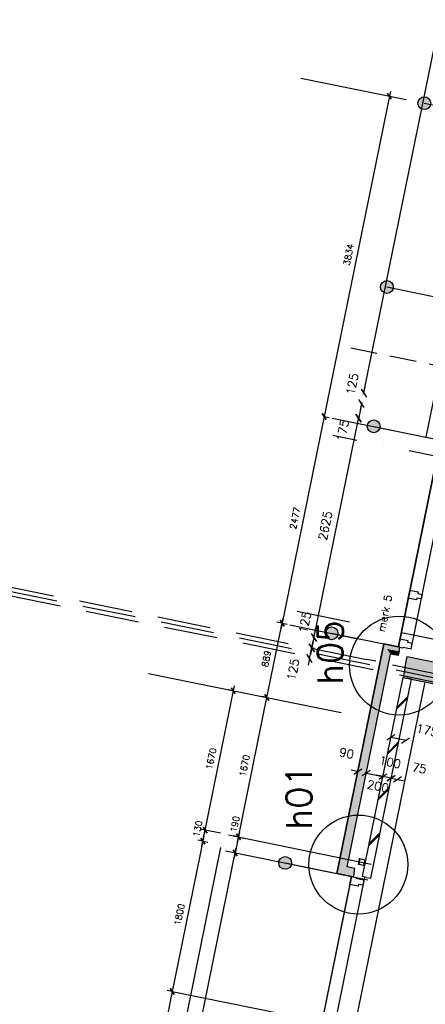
# Model space of a CAD drawing. Extents: x -84256 to 172857, y -58817 to 112048.
# Tile 22 of 90: x 8338 to 13097, y 20707 to 32258. Entities that reach past the tile are written whole.
import ezdxf

# ---------------------------------------------------------------- set-up
doc = ezdxf.new("R2010")
doc.units = 0
doc.header["$LTSCALE"] = 50
doc.header["$MEASUREMENT"] = 0
doc.header["$PDMODE"] = 3
doc.header["$PDSIZE"] = 0.001
for name, pattern in [('DASHDOT', [25, 12.5, -6.25, 0, -6.25]), ('DASHED', [0.75, 0.5, -0.25]), ('HIDDEN', [9.375, 6.25, -3.125])]:
    doc.linetypes.add(name, pattern=pattern)
doc.layers.get('0').update_dxf_attribs({"linetype": 'CONTINUOUS'})
doc.layers.get('DEFPOINTS').update_dxf_attribs({"linetype": 'CONTINUOUS'})
for name, color, linetype in [('_BRANDCOMPART', 6, 'DASHDOT'), ('_DETAILNUMMERS', 4, 'CONTINUOUS'), ('_DETAILNUMMERSTEKST', 4, 'CONTINUOUS'), ('A--01A1_ACEER', 1, 'CONTINUOUS'), ('A--A21--_F12--', 7, 'CONTINUOUS'), ('A--A21--_F123-', 9, 'CONTINUOUS'), ('A--A22--_F123-', 9, 'CONTINUOUS'), ('A--A28--_F-2--', 7, 'CONTINUOUS'), ('A--L21--', 3, 'CONTINUOUS'), ('A--L21--_F-2--', 7, 'CONTINUOUS'), ('A--L21--_F12--', 7, 'CONTINUOUS'), ('A--L21A3_BUITENWAND', 3, 'CONTINUOUS'), ('A--L22--_F-2--', 7, 'CONTINUOUS'), ('A--L28--', 7, 'CONTINUOUS'), ('A--L28--_F-2--', 7, 'CONTINUOUS'), ('A--L31--', 2, 'CONTINUOUS'), ('A--L31--_F123-', 7, 'CONTINUOUS'), ('A--L32--_F123-', 1, 'CONTINUOUS'), ('A--M$1A-_F123-', 1, 'CONTINUOUS'), ('TEKSTKOZIJNMERK', 2, 'CONTINUOUS'), ('X--LR---_CP', 7, 'CONTINUOUS')]:
    doc.layers.add(name, color=color, linetype=linetype)
doc.layers.add('bruto vloeroppervlak', color=3, linetype='CONTINUOUS', plot=False)
doc.styles.add('ALFA-0_25', font='ROMANS')
doc.styles.add('B-01', font='SIMPLEX.SHX', dxfattribs={"width": 0.8, "height": 4.5})
doc.styles.add('HIEMSTRA', font='romans.shx')
doc.dimstyles.new('BEILEN', dxfattribs={"dimscale": 40, "dimtxt": 2.5, "dimasz": 2, "dimexe": 0.3, "dimexo": 0.3, "dimgap": 2, "dimtad": 1, "dimdec": 0, "dimzin": 0, "dimdsep": 46, "dimtxsty": 'HIEMSTRA', "dimblk1": 'OBLIQUE', "dimblk2": 'OBLIQUE', "dimsah": 1, "dimcen": -0.09, "dimdle": 0.3, "dimse1": 1, "dimclrd": 2, "dimclre": 2, "dimclrt": 3, "dimadec": 0, "dimazin": 0, "dimtfac": 1, "dimtdec": 4, "dimtofl": 0, "dimtmove": 2, "dimatfit": 3, "dimldrblk": 'OBLIQUE', "dimfxl": 1, "dimtvp": 625, "dimtolj": 1, "dimtzin": 0, "dimarcsym": 0})
doc.dimstyles.new('STANDARD$0', dxfattribs={"dimscale": 50, "dimtxt": 2.5, "dimasz": 2, "dimexe": 2, "dimexo": 0, "dimgap": 2, "dimtad": 1, "dimdec": 0, "dimzin": 0, "dimdsep": 46, "dimtxsty": 'ALFA-0_25', "dimblk1": 'OBLIQUE', "dimblk2": 'OBLIQUE', "dimsah": 1, "dimcen": -3, "dimdle": 2, "dimclrd": 1, "dimclre": 1, "dimclrt": 2, "dimadec": 0, "dimazin": 0, "dimtfac": 0.666667, "dimtofl": 0, "dimtmove": 2, "dimatfit": 3, "dimldrblk": 'OBLIQUE', "dimfxl": 1, "dimtvp": 0.833333, "dimtolj": 1, "dimtzin": 0, "dimarcsym": 0})

# ---------------------------------------------------------------- blocks, each defined once
blk = doc.blocks.new('*U1167')
at = {"layer": 'A--A21--_F123-', "color": 2}
for points in [[(0, 0), (-59, -39), (529, 2596), (490, 2655)], [(529, 2596), (568, 2537), (0, 0), (59, 39)]]:
    blk.add_solid(points, dxfattribs=at)
at = {"layer": 'A--L21--_F-2--', "color": 3, "linetype": 'Continuous'}
for points in [[(-59, -39), (-59, -39), (490, 2655), (490, 2655)], [(59, 39), (59, 39), (568, 2537), (568, 2537)]]:
    blk.add_lwpolyline(points, dxfattribs=at)
blk = doc.blocks.new('*U1163')
at = {"layer": 'A--A22--_F123-', "linetype": 'Continuous'}
h = blk.add_hatch(dxfattribs=at)
h.set_pattern_fill('ALFALINE', color=256, scale=300, style=0)
h.set_pattern_definition([(45, (-12408.68, -22195.13), (-212.132, 212.132), [])])
h.paths.add_polyline_path([(0, 0), (-49, 10), (427, 2347), (476, 2337), (525, 2327), (49, -10)])
at = {"layer": 'A--L22--_F-2--', "color": 3, "linetype": 'Continuous'}
for points in [[(0, 0), (-49, 10), (427, 2347), (476, 2337)], [(0, 0), (49, -10), (525, 2327), (476, 2337)]]:
    blk.add_lwpolyline(points, dxfattribs=at)
blk = doc.blocks.new('_OBLIQUE')
at = {"color": 0, "linetype": 'ByBlock'}
blk.add_line((-0.5, -0.5), (0.5, 0.5), dxfattribs=at)
blk = doc.blocks.new('*D70')
at = {"layer": 'A--M$1A-_F123-', "color": 2, "lineweight": -2, "transparency": 16777216}
for p, q in [((12305, 23439), (12227, 23455)), ((12399, 23400), (12405, 23431)), ((12403, 23419), (12481, 23403))]:
    blk.add_line(p, q, dxfattribs=at)
at = {"layer": 'DEFPOINTS', "color": 0, "transparency": 16777216}
for p in [(12299, 23409), (12397, 23389), (12403, 23419)]:
    blk.add_point(p, dxfattribs=at)
at = {"layer": 'A--M$1A-_F123-', "color": 2, "lineweight": -2, "transparency": 16777216, "xscale": 80, "yscale": 80, "zscale": 80}
for p, rotation in [((12305, 23439), 348.4862969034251), ((12403, 23419), 168.486296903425)]:
    blk.add_blockref('_OBLIQUE', p, dxfattribs=dict(at, rotation=rotation))
at = {"layer": 'A--M$1A-_F123-', "color": 3, "transparency": 16777216, "insert": (12174, 23652), "char_height": 100, "attachment_point": 5, "rotation": 348.4863, "style": 'HIEMSTRA'}
blk.add_mtext('\\A1;90', dxfattribs=at)
blk = doc.blocks.new('*D71')
at = {"layer": 'A--M$1A-_F123-', "color": 2, "lineweight": -2, "transparency": 16777216}
for p, q in [((12391, 23422), (12611, 23377)), ((12592, 23347), (12601, 23391))]:
    blk.add_line(p, q, dxfattribs=at)
at = {"layer": 'DEFPOINTS', "color": 0, "transparency": 16777216}
for p in [(12394, 23375), (12590, 23335), (12599, 23379)]:
    blk.add_point(p, dxfattribs=at)
at = {"layer": 'A--M$1A-_F123-', "color": 2, "lineweight": -2, "transparency": 16777216, "xscale": 80, "yscale": 80, "zscale": 80}
for p, rotation in [((12403, 23419), 168.4862969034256), ((12599, 23379), 348.4862969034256)]:
    blk.add_blockref('_OBLIQUE', p, dxfattribs=dict(at, rotation=rotation))
at = {"layer": 'A--M$1A-_F123-', "color": 3, "transparency": 16777216, "insert": (12541, 23266), "char_height": 100, "attachment_point": 5, "rotation": 348.4863, "style": 'HIEMSTRA'}
blk.add_mtext('\\A1;200', dxfattribs=at)
blk = doc.blocks.new('*D72')
at = {"layer": 'A--M$1A-_F123-', "color": 2, "lineweight": -2, "transparency": 16777216}
for p, q in [((12599, 23379), (12520, 23395)), ((12697, 23360), (12699, 23371)), ((12697, 23359), (12775, 23343))]:
    blk.add_line(p, q, dxfattribs=at)
at = {"layer": 'DEFPOINTS', "color": 0, "transparency": 16777216}
for p in [(12597, 23369), (12695, 23349), (12697, 23359)]:
    blk.add_point(p, dxfattribs=at)
at = {"layer": 'A--M$1A-_F123-', "color": 2, "lineweight": -2, "transparency": 16777216, "xscale": 80, "yscale": 80, "zscale": 80}
for p, rotation in [((12599, 23379), 348.4862969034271), ((12697, 23359), 168.486296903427)]:
    blk.add_blockref('_OBLIQUE', p, dxfattribs=dict(at, rotation=rotation))
at = {"layer": 'A--M$1A-_F123-', "color": 3, "transparency": 16777216, "insert": (12684, 23548), "char_height": 100, "attachment_point": 5, "rotation": 348.4863, "style": 'HIEMSTRA'}
blk.add_mtext('\\A1;100', dxfattribs=at)
blk = doc.blocks.new('*U1105')
at = {"layer": 'A--A21--_F123-', "linetype": 'Continuous'}
blk.add_hatch(color=256, dxfattribs=at).paths.add_polyline_path([(0, 0), (25, 122), (7942, -1490), (7917, -1613), (7892, -1735), (-25, -122)])
at = {"layer": 'A--A21--_F12--', "color": 8}
for points in [[(0, 0), (25, 122), (7917, -1613), (7942, -1490)], [(7917, -1613), (7892, -1735), (0, 0), (-25, -122)]]:
    blk.add_solid(points, dxfattribs=at)
at = {"layer": 'A--L21--_F12--', "color": 3, "linetype": 'Continuous'}
for points in [[(0, 0), (25, 122), (7942, -1490), (7917, -1613)], [(0, 0), (-25, -122), (7892, -1735), (7917, -1613)]]:
    blk.add_lwpolyline(points, dxfattribs=at)
blk = doc.blocks.new('*U1088')
at = {"layer": 'A--A21--_F123-', "linetype": 'Continuous'}
blk.add_hatch(color=256, dxfattribs=at).paths.add_polyline_path([(0, 0), (25, 122), (7942, -1490), (7917, -1613), (7892, -1735), (-25, -122)])
at = {"layer": 'A--A21--_F12--', "color": 8}
for points in [[(0, 0), (25, 122), (7917, -1613), (7942, -1490)], [(7917, -1613), (7892, -1735), (0, 0), (-25, -122)]]:
    blk.add_solid(points, dxfattribs=at)
at = {"layer": 'A--L21--_F12--', "color": 3, "linetype": 'Continuous'}
for points in [[(0, 0), (25, 122), (7942, -1490), (7917, -1613)], [(0, 0), (-25, -122), (7892, -1735), (7917, -1613)]]:
    blk.add_lwpolyline(points, dxfattribs=at)
blk = doc.blocks.new('*D133')
at = {"layer": 'A--M$1A-_F123-', "color": 2, "linetype": 'Continuous', "lineweight": -2, "transparency": 16777216}
blk.add_line((12372, 27865), (16279, 47045), dxfattribs=at)
at = {"layer": 'DEFPOINTS', "color": 0, "linetype": 'Continuous', "transparency": 16777216}
for p in [(16276, 47033), (16276, 47033), (12374, 27876)]:
    blk.add_point(p, dxfattribs=at)
at = {"layer": 'A--M$1A-_F123-', "color": 2, "linetype": 'Continuous', "lineweight": -2, "transparency": 16777216, "xscale": 80, "yscale": 80, "zscale": 80}
for p, rotation in [((16276, 47033), 78.48629033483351), ((12374, 27876), 258.4862903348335)]:
    blk.add_blockref('_OBLIQUE', p, dxfattribs=dict(at, rotation=rotation))
at = {"layer": 'A--M$1A-_F123-', "color": 3, "linetype": 'Continuous', "transparency": 16777216, "insert": (14198, 37481), "char_height": 100, "attachment_point": 5, "rotation": 78.4863, "style": 'HIEMSTRA'}
blk.add_mtext('\\A1;19550', dxfattribs=at)
blk = doc.blocks.new('*D143')
at = {"layer": 'A--M$1A-_F123-', "color": 2, "linetype": 'Continuous', "lineweight": -2, "transparency": 16777216}
for p, q in [((12374, 27876), (12390, 27955)), ((12349, 27754), (12333, 27676)), ((12340, 27756), (12337, 27756))]:
    blk.add_line(p, q, dxfattribs=at)
at = {"layer": 'DEFPOINTS', "color": 0, "linetype": 'Continuous', "transparency": 16777216}
for p in [(12349, 27754), (12351, 27753), (12809, 27788)]:
    blk.add_point(p, dxfattribs=at)
at = {"layer": 'A--M$1A-_F123-', "color": 2, "linetype": 'Continuous', "lineweight": -2, "transparency": 16777216, "xscale": 80, "yscale": 80, "zscale": 80}
for p, rotation in [((12374, 27876), 258.486290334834), ((12349, 27754), 78.486290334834)]:
    blk.add_blockref('_OBLIQUE', p, dxfattribs=dict(at, rotation=rotation))
at = {"layer": 'A--M$1A-_F123-', "color": 3, "linetype": 'Continuous', "transparency": 16777216, "insert": (12240, 27984), "char_height": 100, "attachment_point": 5, "rotation": 78.4863, "style": 'HIEMSTRA'}
blk.add_mtext('\\A1;125', dxfattribs=at)
blk = doc.blocks.new('*D144')
at = {"layer": 'A--M$1A-_F123-', "color": 2, "linetype": 'Continuous', "lineweight": -2, "transparency": 16777216}
for p, q in [((12351, 27766), (12312, 27571)), ((12305, 27584), (12302, 27585))]:
    blk.add_line(p, q, dxfattribs=at)
at = {"layer": 'DEFPOINTS', "color": 0, "linetype": 'Continuous', "transparency": 16777216}
for p in [(12351, 27753), (12314, 27582), (12316, 27582)]:
    blk.add_point(p, dxfattribs=at)
at = {"layer": 'A--M$1A-_F123-', "color": 2, "linetype": 'Continuous', "lineweight": -2, "transparency": 16777216, "xscale": 80, "yscale": 80, "zscale": 80}
for p, rotation in [((12349, 27754), 78.48629033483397), ((12314, 27582), 258.486290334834)]:
    blk.add_blockref('_OBLIQUE', p, dxfattribs=dict(at, rotation=rotation))
at = {"layer": 'A--M$1A-_F123-', "color": 3, "linetype": 'Continuous', "transparency": 16777216, "insert": (12129, 27438), "char_height": 100, "attachment_point": 5, "rotation": 78.4863, "style": 'HIEMSTRA'}
blk.add_mtext('\\A1;175', dxfattribs=at)
blk = doc.blocks.new('*D156')
at = {"layer": 'A--M$1A-_F123-', "color": 2, "linetype": 'Continuous', "lineweight": -2, "transparency": 16777216}
for p, q in [((12697, 23359), (12618, 23375)), ((12770, 23344), (12849, 23328)), ((12768, 23333), (12768, 23333))]:
    blk.add_line(p, q, dxfattribs=at)
at = {"layer": 'DEFPOINTS', "color": 0, "linetype": 'Continuous', "transparency": 16777216}
for p in [(12697, 23359), (12770, 23344), (12770, 23344)]:
    blk.add_point(p, dxfattribs=at)
at = {"layer": 'A--M$1A-_F123-', "color": 2, "linetype": 'Continuous', "lineweight": -2, "transparency": 16777216, "xscale": 80, "yscale": 80, "zscale": 80}
for p, rotation in [((12697, 23359), 348.4862903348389), ((12770, 23344), 168.4862903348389)]:
    blk.add_blockref('_OBLIQUE', p, dxfattribs=dict(at, rotation=rotation))
at = {"layer": 'A--M$1A-_F123-', "color": 3, "linetype": 'Continuous', "transparency": 16777216, "insert": (13026, 23478), "char_height": 100, "attachment_point": 5, "rotation": 348.4863, "style": 'HIEMSTRA'}
blk.add_mtext('\\A1;75', dxfattribs=at)
blk = doc.blocks.new('*D187')
at = {"color": 2, "linetype": 'ByBlock', "transparency": 16777216}
for p, q in [((12683, 23794), (12694, 23849)), ((12875, 23800), (12692, 23837))]:
    blk.add_line(p, q, dxfattribs=at)
at = {"layer": 'DEFPOINTS', "color": 0, "linetype": 'ByBlock', "transparency": 16777216}
for p in [(12692, 23837), (12681, 23782), (12852, 23747)]:
    blk.add_point(p, dxfattribs=at)
at = {"color": 2, "linetype": 'ByBlock', "transparency": 16777216, "xscale": 80, "yscale": 80, "zscale": 80}
for p, rotation in [((12692, 23837), 168.4862903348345), ((12864, 23802), 348.4862903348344)]:
    blk.add_blockref('_OBLIQUE', p, dxfattribs=dict(at, rotation=rotation))
at = {"color": 3, "linetype": 'ByBlock', "transparency": 16777216, "insert": (13117, 23923), "char_height": 100, "attachment_point": 5, "rotation": 348.4863, "style": 'HIEMSTRA'}
blk.add_mtext('\\A1;175', dxfattribs=at)
blk = doc.blocks.new('*D188')
at = {"color": 2, "linetype": 'ByBlock', "transparency": 16777216}
for p, q in [((14587, 27132), (14058, 24536)), ((14053, 24549), (14049, 24550))]:
    blk.add_line(p, q, dxfattribs=at)
at = {"layer": 'DEFPOINTS', "color": 0, "linetype": 'ByBlock', "transparency": 16777216}
for p in [(14588, 27119), (14061, 24548), (14064, 24547)]:
    blk.add_point(p, dxfattribs=at)
at = {"color": 2, "linetype": 'ByBlock', "transparency": 16777216, "xscale": 80, "yscale": 80, "zscale": 80}
for p, rotation in [((14584, 27120), 78.48629033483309), ((14061, 24548), 258.4862903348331)]:
    blk.add_blockref('_OBLIQUE', p, dxfattribs=dict(at, rotation=rotation))
at = {"color": 3, "linetype": 'ByBlock', "transparency": 16777216, "insert": (14195, 25860), "char_height": 100, "attachment_point": 5, "rotation": 78.4863, "style": 'HIEMSTRA'}
blk.add_mtext('\\A1;2625', dxfattribs=at)
blk = doc.blocks.new('*D189')
at = {"color": 2, "linetype": 'ByBlock', "transparency": 16777216}
for p, q in [((14061, 24548), (14077, 24626)), ((14061, 24548), (14036, 24425)), ((14036, 24425), (14020, 24347)), ((14067, 24419), (14024, 24428))]:
    blk.add_line(p, q, dxfattribs=at)
at = {"layer": 'DEFPOINTS', "color": 0, "linetype": 'ByBlock', "transparency": 16777216}
for p in [(14104, 24539), (14036, 24425), (14079, 24417)]:
    blk.add_point(p, dxfattribs=at)
at = {"color": 2, "linetype": 'ByBlock', "transparency": 16777216, "xscale": 80, "yscale": 80, "zscale": 80}
for p, rotation in [((14061, 24548), 258.4862903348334), ((14036, 24425), 78.48629033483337)]:
    blk.add_blockref('_OBLIQUE', p, dxfattribs=dict(at, rotation=rotation))
at = {"color": 3, "linetype": 'ByBlock', "transparency": 16777216, "insert": (13957, 24725), "char_height": 100, "attachment_point": 5, "rotation": 78.4863, "style": 'HIEMSTRA'}
blk.add_mtext('\\A1;125', dxfattribs=at)
blk = doc.blocks.new('*D190')
at = {"color": 2, "linetype": 'ByBlock', "transparency": 16777216}
for p, q in [((14036, 24425), (14052, 24504)), ((14011, 24303), (14036, 24425)), ((14067, 24419), (14024, 24428)), ((14011, 24303), (13995, 24224))]:
    blk.add_line(p, q, dxfattribs=at)
at = {"layer": 'DEFPOINTS', "color": 0, "linetype": 'ByBlock', "transparency": 16777216}
for p in [(14036, 24425), (14079, 24417), (14054, 24294)]:
    blk.add_point(p, dxfattribs=at)
at = {"color": 2, "linetype": 'ByBlock', "transparency": 16777216, "xscale": 80, "yscale": 80, "zscale": 80}
for p, rotation in [((14036, 24425), 258.4862903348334), ((14011, 24303), 78.48629033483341)]:
    blk.add_blockref('_OBLIQUE', p, dxfattribs=dict(at, rotation=rotation))
at = {"color": 3, "linetype": 'ByBlock', "transparency": 16777216, "insert": (13817, 24172), "char_height": 100, "attachment_point": 5, "rotation": 78.4863, "style": 'HIEMSTRA'}
blk.add_mtext('\\A1;125', dxfattribs=at)
blk = doc.blocks.new('*U979')
at = {"layer": 'A--A21--_F123-', "color": 2}
for points in [[(-141, 29), (-180, 88), (0, 0), (10, 49)], [(0, 0), (-10, -49), (-141, 29), (-102, -30)]]:
    blk.add_solid(points, dxfattribs=at)
at = {"layer": 'A--L21--_F-2--', "color": 3, "linetype": 'Continuous'}
for points in [[(0, 0), (10, 49), (-180, 88), (-180, 88)], [(0, 0), (-10, -49), (-102, -30), (-102, -30)]]:
    blk.add_lwpolyline(points, dxfattribs=at)
blk = doc.blocks.new('*U938')
at = {"layer": 'A--A21--_F123-', "color": 2}
for points in [[(0, 0), (-10, -49), (-141, 29), (-200, -10)], [(-141, 29), (-82, 68), (0, 0), (10, 49)]]:
    blk.add_solid(points, dxfattribs=at)
at = {"layer": 'A--L21--_F-2--', "color": 3, "linetype": 'Continuous'}
for points in [[(0, 0), (-10, -49), (-200, -10), (-200, -10)], [(0, 0), (10, 49), (-82, 68), (-82, 68)]]:
    blk.add_lwpolyline(points, dxfattribs=at)
blk = doc.blocks.new('*D431')
at = {"layer": 'A--M$1A-_F123-', "color": 1, "linetype": 'Continuous', "lineweight": -2, "transparency": 16777216}
for p, q in [((10140, 20917), (9757, 19036)), ((10128, 20858), (10069, 20870)), ((9769, 19095), (9710, 19107))]:
    blk.add_line(p, q, dxfattribs=at)
at = {"layer": 'DEFPOINTS', "color": 0, "linetype": 'Continuous', "transparency": 16777216}
for p in [(10128, 20858), (9769, 19095), (9769, 19095)]:
    blk.add_point(p, dxfattribs=at)
at = {"layer": 'A--M$1A-_F123-', "color": 1, "linetype": 'Continuous', "lineweight": -2, "transparency": 16777216, "xscale": 60, "yscale": 60, "zscale": 60}
for p, rotation in [((10128, 20858), 78.48629033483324), ((9769, 19095), 258.4862903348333)]:
    blk.add_blockref('_OBLIQUE', p, dxfattribs=dict(at, rotation=rotation))
at = {"layer": 'A--M$1A-_F123-', "color": 2, "linetype": 'Continuous', "transparency": 16777216, "insert": (9853, 19996), "char_height": 75, "attachment_point": 5, "rotation": 78.4863, "style": 'ALFA-0_25'}
blk.add_mtext('\\A1;1800', dxfattribs=at)
blk = doc.blocks.new('Q020607-')
at = {"layer": 'A--A28--_F-2--', "color": 3}
for points in [[(-31, 31), (-35, -35), (-35, 35)], [(-31, 31), (-35, 35), (35, 35)], [(-31, 31), (-31, -31), (-35, -35)], [(35, 35), (31, 31), (-31, 31)], [(35, 35), (35, -35), (31, 31)], [(35, -35), (31, -31), (31, 31)], [(35, -35), (-35, -35), (-31, -31)], [(35, -35), (-31, -31), (31, -31)]]:
    blk.add_solid(points, dxfattribs=at)
at = {"layer": 'A--L28--_F-2--', "color": 3, "linetype": 'Continuous'}
blk.add_lwpolyline([(-35, -35), (-31, -31), (-31, 31), (31, 31), (31, -31), (-31, -31), (-35, -35), (35, -35), (35, 35), (-35, 35)], close=True, dxfattribs=at)
at = {"layer": 'X--LR---_CP', "color": 4, "linetype": 'Continuous'}
for p in [(-35, 0), (0, 0), (35, 0)]:
    blk.add_point(p, dxfattribs=at)
blk = doc.blocks.new('*D432')
at = {"layer": 'A--M$1A-_F123-', "color": 1, "linetype": 'Continuous', "lineweight": -2, "transparency": 16777216}
for p, q in [((10499, 22681), (10116, 20800)), ((10487, 22622), (10546, 22610)), ((10128, 20858), (10187, 20846))]:
    blk.add_line(p, q, dxfattribs=at)
at = {"layer": 'DEFPOINTS', "color": 0, "linetype": 'Continuous', "transparency": 16777216}
for p in [(10487, 22622), (10128, 20858), (10128, 20858)]:
    blk.add_point(p, dxfattribs=at)
at = {"layer": 'A--M$1A-_F123-', "color": 1, "linetype": 'Continuous', "lineweight": -2, "transparency": 16777216, "xscale": 60, "yscale": 60, "zscale": 60}
for p, rotation in [((10487, 22622), 78.48629033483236), ((10128, 20858), 258.4862903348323)]:
    blk.add_blockref('_OBLIQUE', p, dxfattribs=dict(at, rotation=rotation))
at = {"layer": 'A--M$1A-_F123-', "color": 2, "linetype": 'Continuous', "transparency": 16777216, "insert": (10212, 21760), "char_height": 75, "attachment_point": 5, "rotation": 78.4863, "style": 'ALFA-0_25'}
blk.add_mtext('\\A1;1800', dxfattribs=at)
blk = doc.blocks.new('*D433')
at = {"layer": 'A--M$1A-_F123-', "color": 1, "linetype": 'Continuous', "lineweight": -2, "transparency": 16777216}
for p, q in [((10917, 22729), (10855, 22425)), ((10899, 22671), (10964, 22658)), ((10861, 22485), (10926, 22472))]:
    blk.add_line(p, q, dxfattribs=at)
at = {"layer": 'DEFPOINTS', "color": 0, "linetype": 'Continuous', "transparency": 16777216}
for p in [(10899, 22671), (10861, 22485), (10867, 22484)]:
    blk.add_point(p, dxfattribs=at)
at = {"layer": 'A--M$1A-_F123-', "color": 1, "linetype": 'Continuous', "lineweight": -2, "transparency": 16777216, "xscale": 60, "yscale": 60, "zscale": 60}
for p, rotation in [((10905, 22670), 78.48629033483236), ((10867, 22484), 258.4862903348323)]:
    blk.add_blockref('_OBLIQUE', p, dxfattribs=dict(at, rotation=rotation))
at = {"layer": 'A--M$1A-_F123-', "color": 2, "linetype": 'Continuous', "transparency": 16777216, "insert": (10863, 22820), "char_height": 75, "attachment_point": 5, "rotation": 78.4863, "style": 'ALFA-0_25'}
blk.add_mtext('\\A1;190', dxfattribs=at)
blk = doc.blocks.new('*D434')
at = {"layer": 'A--M$1A-_F123-', "color": 1, "linetype": 'Continuous', "lineweight": -2, "transparency": 16777216}
for p, q in [((8374, 10246), (10879, 22542)), ((10857, 22486), (10926, 22472)), ((8376, 10307), (8445, 10293))]:
    blk.add_line(p, q, dxfattribs=at)
at = {"layer": 'DEFPOINTS', "color": 0, "linetype": 'Continuous', "transparency": 16777216}
for p in [(10857, 22486), (10867, 22484), (8376, 10307)]:
    blk.add_point(p, dxfattribs=at)
at = {"layer": 'A--M$1A-_F123-', "color": 1, "linetype": 'Continuous', "lineweight": -2, "transparency": 16777216, "xscale": 60, "yscale": 60, "zscale": 60}
for p, rotation in [((10867, 22484), 78.48629033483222), ((8386, 10305), 258.4862903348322)]:
    blk.add_blockref('_OBLIQUE', p, dxfattribs=dict(at, rotation=rotation))
at = {"layer": 'A--M$1A-_F123-', "color": 2, "linetype": 'Continuous', "transparency": 16777216, "insert": (9531, 16414), "char_height": 75, "attachment_point": 5, "rotation": 78.4863, "style": 'ALFA-0_25'}
blk.add_mtext('\\A1;12429', dxfattribs=at)
blk = doc.blocks.new('*D435')
at = {"layer": 'A--M$1A-_F123-', "color": 1, "linetype": 'Continuous', "lineweight": -2, "transparency": 16777216}
for p, q in [((10893, 22611), (11250, 24365)), ((11238, 24306), (11297, 24294)), ((10905, 22670), (10846, 22682))]:
    blk.add_line(p, q, dxfattribs=at)
at = {"layer": 'DEFPOINTS', "color": 0, "linetype": 'Continuous', "transparency": 16777216}
for p in [(11238, 24306), (11238, 24306), (10905, 22670)]:
    blk.add_point(p, dxfattribs=at)
at = {"layer": 'A--M$1A-_F123-', "color": 1, "linetype": 'Continuous', "lineweight": -2, "transparency": 16777216, "xscale": 60, "yscale": 60, "zscale": 60}
for p, rotation in [((11238, 24306), 78.4862903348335), ((10905, 22670), 258.4862903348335)]:
    blk.add_blockref('_OBLIQUE', p, dxfattribs=dict(at, rotation=rotation))
at = {"layer": 'A--M$1A-_F123-', "color": 2, "linetype": 'Continuous', "transparency": 16777216, "insert": (10976, 23507), "char_height": 75, "attachment_point": 5, "rotation": 78.4863, "style": 'ALFA-0_25'}
blk.add_mtext('\\A1;1670', dxfattribs=at)
blk = doc.blocks.new('*D436')
at = {"layer": 'A--M$1A-_F123-', "color": 1, "linetype": 'Continuous', "lineweight": -2, "transparency": 16777216}
for p, q in [((12688, 31420), (11898, 27546)), ((12676, 31361), (12734, 31349)), ((11910, 27604), (11969, 27592))]:
    blk.add_line(p, q, dxfattribs=at)
at = {"layer": 'DEFPOINTS', "color": 0, "linetype": 'Continuous', "transparency": 16777216}
for p in [(12676, 31361), (11910, 27604), (11910, 27604)]:
    blk.add_point(p, dxfattribs=at)
at = {"layer": 'A--M$1A-_F123-', "color": 1, "linetype": 'Continuous', "lineweight": -2, "transparency": 16777216, "xscale": 60, "yscale": 60, "zscale": 60}
for p, rotation in [((12676, 31361), 78.48629033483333), ((11910, 27604), 258.4862903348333)]:
    blk.add_blockref('_OBLIQUE', p, dxfattribs=dict(at, rotation=rotation))
at = {"layer": 'A--M$1A-_F123-', "color": 2, "linetype": 'Continuous', "transparency": 16777216, "insert": (12197, 29502), "char_height": 75, "attachment_point": 5, "rotation": 78.4863, "style": 'ALFA-0_25'}
blk.add_mtext('\\A1;3834', dxfattribs=at)
blk = doc.blocks.new('*D437')
at = {"layer": 'A--M$1A-_F123-', "color": 1, "linetype": 'Continuous', "lineweight": -2, "transparency": 16777216}
for p, q in [((11226, 24247), (11428, 25236)), ((11416, 25177), (11357, 25189)), ((11238, 24306), (11180, 24318))]:
    blk.add_line(p, q, dxfattribs=at)
at = {"layer": 'DEFPOINTS', "color": 0, "linetype": 'Continuous', "transparency": 16777216}
for p in [(11416, 25177), (11416, 25177), (11238, 24306)]:
    blk.add_point(p, dxfattribs=at)
at = {"layer": 'A--M$1A-_F123-', "color": 1, "linetype": 'Continuous', "lineweight": -2, "transparency": 16777216, "xscale": 60, "yscale": 60, "zscale": 60}
for p, rotation in [((11416, 25177), 78.48629033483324), ((11238, 24306), 258.4862903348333)]:
    blk.add_blockref('_OBLIQUE', p, dxfattribs=dict(at, rotation=rotation))
at = {"layer": 'A--M$1A-_F123-', "color": 2, "linetype": 'Continuous', "transparency": 16777216, "insert": (11232, 24761), "char_height": 75, "attachment_point": 5, "rotation": 78.4863, "style": 'ALFA-0_25'}
blk.add_mtext('\\A1;889', dxfattribs=at)
blk = doc.blocks.new('*D438')
at = {"layer": 'A--M$1A-_F123-', "color": 1, "linetype": 'Continuous', "lineweight": -2, "transparency": 16777216}
for p, q in [((11922, 27663), (11404, 25118)), ((11910, 27604), (11969, 27592)), ((11416, 25177), (11475, 25165))]:
    blk.add_line(p, q, dxfattribs=at)
at = {"layer": 'DEFPOINTS', "color": 0, "linetype": 'Continuous', "transparency": 16777216}
for p in [(11910, 27604), (11416, 25177), (11416, 25177)]:
    blk.add_point(p, dxfattribs=at)
at = {"layer": 'A--M$1A-_F123-', "color": 1, "linetype": 'Continuous', "lineweight": -2, "transparency": 16777216, "xscale": 60, "yscale": 60, "zscale": 60}
for p, rotation in [((11910, 27604), 78.48629033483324), ((11416, 25177), 258.4862903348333)]:
    blk.add_blockref('_OBLIQUE', p, dxfattribs=dict(at, rotation=rotation))
at = {"layer": 'A--M$1A-_F123-', "color": 2, "linetype": 'Continuous', "transparency": 16777216, "insert": (11568, 26410), "char_height": 75, "attachment_point": 5, "rotation": 78.4863, "style": 'ALFA-0_25'}
blk.add_mtext('\\A1;2477', dxfattribs=at)
blk = doc.blocks.new('*D439')
at = {"layer": 'A--M$1A-_F123-', "color": 1, "linetype": 'Continuous', "lineweight": -2, "transparency": 16777216}
for p, q in [((10501, 22691), (10858, 24445)), ((10847, 24386), (10788, 24398)), ((10513, 22750), (10454, 22762))]:
    blk.add_line(p, q, dxfattribs=at)
at = {"layer": 'DEFPOINTS', "color": 0, "linetype": 'Continuous', "transparency": 16777216}
for p in [(10847, 24386), (10847, 24386), (10513, 22750)]:
    blk.add_point(p, dxfattribs=at)
at = {"layer": 'A--M$1A-_F123-', "color": 1, "linetype": 'Continuous', "lineweight": -2, "transparency": 16777216, "xscale": 60, "yscale": 60, "zscale": 60}
for p, rotation in [((10847, 24386), 78.48629033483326), ((10513, 22750), 258.4862903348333)]:
    blk.add_blockref('_OBLIQUE', p, dxfattribs=dict(at, rotation=rotation))
at = {"layer": 'A--M$1A-_F123-', "color": 2, "linetype": 'Continuous', "transparency": 16777216, "insert": (10584, 23587), "char_height": 75, "attachment_point": 5, "rotation": 78.4863, "style": 'ALFA-0_25'}
blk.add_mtext('\\A1;1670', dxfattribs=at)
blk = doc.blocks.new('*D440')
at = {"layer": 'A--M$1A-_F123-', "color": 1, "linetype": 'Continuous', "lineweight": -2, "transparency": 16777216}
for p, q in [((10513, 22750), (10454, 22762)), ((10475, 22563), (10525, 22808)), ((10487, 22622), (10428, 22634))]:
    blk.add_line(p, q, dxfattribs=at)
at = {"layer": 'DEFPOINTS', "color": 0, "linetype": 'Continuous', "transparency": 16777216}
for p in [(10513, 22750), (10513, 22750), (10487, 22622)]:
    blk.add_point(p, dxfattribs=at)
at = {"layer": 'A--M$1A-_F123-', "color": 1, "linetype": 'Continuous', "lineweight": -2, "transparency": 16777216, "xscale": 60, "yscale": 60, "zscale": 60}
for p, rotation in [((10513, 22750), 78.48629033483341), ((10487, 22622), 258.4862903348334)]:
    blk.add_blockref('_OBLIQUE', p, dxfattribs=dict(at, rotation=rotation))
at = {"layer": 'A--M$1A-_F123-', "color": 2, "linetype": 'Continuous', "transparency": 16777216, "insert": (10426, 22767), "char_height": 75, "attachment_point": 5, "rotation": 78.4863, "style": 'ALFA-0_25'}
blk.add_mtext('\\A1;130', dxfattribs=at)
blk = doc.blocks.new('DILATATIEVOEG')
at = {"layer": 'A--L21A3_BUITENWAND', "linetype": 'Continuous'}
h = blk.add_hatch(color=256, dxfattribs=at)
edge = h.paths.add_edge_path()
edge.add_arc((-800, 0), 75, 0, 360)
blk.add_line((-800, 0), (0, 0), dxfattribs=at)
blk.add_circle((-800, 0), 75, dxfattribs=at)
at = {"layer": 'X--LR---_CP', "linetype": 'Continuous'}
blk.add_point((0, 0), dxfattribs=at)

msp = doc.modelspace()

# ---------------------------------------------------------------- hatches: boundary and pattern name
at = {"layer": 'A--A22--_F123-', "linetype": 'Continuous'}
h = msp.add_hatch(dxfattribs=at)
h.set_pattern_fill('ALFALINE', color=256, scale=300, style=0, pattern_type=2)
h.set_pattern_definition([(45, (-33345.97, 1398.52), (-212.132, 212.132), [])])
h.paths.add_polyline_path([(12408.7, 22195.1), (12359.7, 22205.1), (12835.7, 24542.1), (12884.7, 24532.1), (12933.7, 24522.2), (12457.7, 22185.1)])
at = {"layer": 'A--L21A3_BUITENWAND', "linetype": 'Continuous'}
h = msp.add_hatch(color=256, dxfattribs=at)
edge = h.paths.add_edge_path()
edge.add_arc((11452.9, 22366), 75, 0, 360)

# ---------------------------------------------------------------- linework, layer by layer
at = {"layer": '_BRANDCOMPART', "linetype": 'HIDDEN'}
msp.add_lwpolyline([(12223.5, 28409.1), (20851.3, 26651.6)], dxfattribs=at)
at = {"layer": '_BRANDCOMPART'}
msp.add_lwpolyline([(11593.8, 25317.6), (20449.8, 23513.6), (20870.1, 25576.8), (12014, 27380.8)], dxfattribs=at)
at = {"layer": '_DETAILNUMMERS', "color": 6, "linetype": 'DASHED', "ltscale": 25}
for points in [[(4701.8, 22779.7), (5365, 26187.1), (22399.3, 22717.2), (25562.3, 38172), (33002, 38171.7), (33002, 39806.3), (38123.1, 39806.3), (38123.1, 56531.9), (39427, 56531.9)], [(4750.9, 22770.1), (5404.4, 26128), (22438.3, 22658.2), (25603.1, 38122), (33052, 38121.7), (33052, 39756.3), (38173.1, 39756.3), (38173.1, 39756.3), (38173.1, 56481.9), (39427, 56481.9)], [(4799.9, 22760.6), (5443.9, 26069), (22477.4, 22599.2), (25644, 38071.9), (33102, 38071.7), (33102, 39706.3), (38223.1, 39706.3), (38223.1, 56431.9), (39427, 56431.9)]]:
    msp.add_lwpolyline(points, dxfattribs=at)
at = {"layer": '_DETAILNUMMERS'}
for centre in [(12787.7, 24680.9), (12312.2, 22346.6)]:
    msp.add_circle(centre, 580.4, dxfattribs=at)
at = {"layer": 'A--01A1_ACEER', "linetype": 'Continuous'}
for p, q in [((11635.5, 31573.2), (12873.3, 31321)), ((12003.8, 27585.4), (12780, 27427.3)), ((11509.4, 25158.3), (12285.6, 25000.1)), ((12411.5, 24756.1), (12514.8, 24735.1)), ((9850.9, 24588.8), (11448.4, 24263.4)), ((11331.9, 24287.1), (12108.1, 24129))]:
    msp.add_line(p, q, dxfattribs=at)
at = {"layer": 'A--L21--'}
msp.add_lwpolyline([(13090.5, 24490.2), (11937.8, 18831.4)], dxfattribs=at)
at = {"layer": 'A--L21A3_BUITENWAND', "linetype": 'Continuous'}
msp.add_line((11452.9, 22366, 1), (12236.6, 22205.3, 1), dxfattribs=at)
msp.add_circle((11452.9, 22366, 1), 75, dxfattribs=at)
at = {"layer": 'A--L31--'}
msp.add_lwpolyline([(13059.3, 25515.1), (13048.7, 25462.9), (12998.8, 25473.1), (12994.6, 25452.6), (12897.6, 25472.3), (12912.2, 25543.9), (12916.6, 25565.4), (12931.2, 25562.4), (13013.5, 25545.8), (13009.3, 25525.2)], close=True, dxfattribs=at)
at = {"layer": 'A--L31--', "color": 2, "linetype": 'Continuous'}
for points in [[(12929.7, 24878.2), (12942.6, 24941.8), (12892.7, 24952), (12896.9, 24972.6), (12799.8, 24992.3), (12785.3, 24920.8), (12780.9, 24899.2), (12795.6, 24896.3), (12833.8, 24888.5), (12835.6, 24897.3)], [(12377.4, 22166.8), (12364.4, 22103.1), (12314.4, 22113.3), (12310.2, 22092.7), (12213.2, 22112.5), (12227.8, 22184), (12232.2, 22205.6), (12246.9, 22202.5), (12285.1, 22194.8), (12283.3, 22185.9)]]:
    msp.add_lwpolyline(points, close=True, dxfattribs=at)
at = {"layer": 'A--L31--_F123-', "color": 1, "linetype": 'Continuous'}
for p, q in [((10694.7, 22548.3), (8103.7, 9828.4)), ((12383.1, 22195.2), (11722, 18949.6)), ((12383.1, 22195.2), (11722, 18949.6)), ((12383.1, 22195.2), (11722, 18949.6)), ((11579.2, 19000.1), (12219, 22140.9)), ((11579.2, 19000.1), (12219, 22140.9)), ((11579.2, 19000.1), (12219, 22140.9))]:
    msp.add_line(p, q, dxfattribs=at)
at = {"layer": 'A--L32--_F123-', "color": 1}
for p, q in [((12782.4, 24905), (13266.9, 27291.3)), ((12929.4, 24875.1), (13413.9, 27261.4))]:
    msp.add_line(p, q, dxfattribs=at)
at = {"layer": 'A--M$1A-_F123-', "linetype": 'Continuous'}
for p, q in [((10693.6, 22712.9), (10513.2, 22749.6)), ((10788.8, 22693.5), (12462.1, 22352.6)), ((10750.8, 22507.3), (12424.2, 22166.5)), ((10128, 20858.5), (12076.9, 20461.5))]:
    msp.add_line(p, q, dxfattribs=at)
at = {"layer": 'bruto vloeroppervlak'}
msp.add_lwpolyline([(24982.9, 61654.4), (24008.5, 56872.5), (23745.2, 56926.2), (23674.4, 56578.4), (22063.6, 56907.1), (22118.3, 57176), (21869.4, 57226.8), (19768.5, 46925.7), (19696.2, 46948.6), (17197.5, 47457.6), (13103.9, 27361.3), (13275.3, 27326.4), (12780.9, 24899.2), (12609.4, 24934.2), (12060.7, 22240.5), (12232.2, 22205.5), (7541.3, -822.8)], dxfattribs=at)

# ---------------------------------------------------------------- block references
at = {"layer": 'A--L21--', "linetype": 'Continuous', "rotation": 348.4137178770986}
for p in [(13869.1, 31118.2), (13430, 28962.4), (13275.3, 27326.4), (12780.9, 24899.2), (12236.6, 22205.3, 1)]:
    msp.add_blockref('DILATATIEVOEG', p, dxfattribs=at)
at = {"layer": 'A--L21--', "linetype": 'Continuous'}
for name, p in [('*U1167', (12119.7, 22279.5)), ('*U979', (12789.7, 24846.4)), ('*U1163', (12408.7, 22195.1)), ('*U938', (12260.9, 22250.7))]:
    msp.add_blockref(name, p, dxfattribs=at)
at = {"layer": 'A--L21--'}
for name in ['*U1105', '*U1088']:
    msp.add_blockref(name, (12860.7, 24664.6), dxfattribs=at)
at = {"layer": 'A--L28--', "xscale": -1, "rotation": 78.48629033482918}
msp.add_blockref('Q020607-', (12353.6, 22375.4), dxfattribs=at)

# ---------------------------------------------------------------- texts
at = {"layer": '_DETAILNUMMERSTEKST', "style": 'ALFA-0_25'}
for s, p in [('h05', (12131, 24456.4)), ('h01', (11764, 22758.4))]:
    msp.add_text(s, height=300, rotation=90, dxfattribs=at).set_placement(p)
at = {"layer": 'TEKSTKOZIJNMERK', "style": 'B-01'}
msp.add_text('merk 5', height=90, rotation=78.48629, dxfattribs=at).set_placement((12620.7, 25069))

# ---------------------------------------------------------------- dimensions: what is measured, and where the dimension line sits
at = {"layer": 'A--M$1A-_F123-', "linetype": 'Continuous'}
dim = msp.add_aligned_dim(p1=(12373.9, 27876.4), p2=(16276.2, 47033), distance=0, dimstyle='BEILEN', dxfattribs=at)
dim.commit()
dim.dimension.update_dxf_attribs({"geometry": '*D133', "text_midpoint": (14197.7, 37480.6)})
for p1, p2, distance, picture, middle in [((12675.6, 31361.3), (11910.3, 27604.4), 0, '*D436', (12197.4, 29502.3)), ((11910.3, 27604.4), (11415.9, 25177.3), 0, '*D438', (11567.6, 26410.3)), ((11238.5, 24306.2), (11415.9, 25177.3), 0, '*D437', (11231.7, 24761.2)), ((10513.2, 22749.6), (10846.5, 24386), 0, '*D439', (10584.3, 23587.3)), ((10905.1, 22669.8), (11238.5, 24306.2), 0, '*D435', (10976.3, 23507.4)), ((10487.2, 22622.2), (10128, 20858.5), 0, '*D432', (10212.1, 21759.8)), ((8376.1, 10307.2), (10856.9, 22485.7), -10.5, '*D434', (9531.3, 16413.8)), ((10128, 20858.5), (9768.7, 19094.7), 0, '*D431', (9852.8, 19996))]:
    dim = msp.add_aligned_dim(p1=p1, p2=p2, distance=distance, dimstyle='STANDARD$0', override={"dimscale": 30}, dxfattribs=at)
    dim.commit()
    dim.dimension.update_dxf_attribs({"geometry": picture, "text_midpoint": middle})
for base, p1, p2, angle, picture, middle, dimtype in [((12349, 27753.9), (12809.5, 27787.7), (12351.3, 27753.4), 78.48629, '*D143', (12240.2, 27983.9), 160), ((12314.1, 27582.4), (12351.3, 27753.4), (12316.4, 27581.9), 78.48629, '*D144', (12129, 27437.8), 160), ((12692.1, 23836.9), (12852.4, 23747), (12680.9, 23782), 168.48629, '*D187', (13117, 23923.5), 161), ((12770.4, 23344.4), (12696.9, 23359.4), (12770.4, 23344.4), 348.48629, '*D156', (13026.3, 23478), 161)]:
    dim = msp.add_linear_dim(base=base, p1=p1, p2=p2, angle=angle, dimstyle='BEILEN', dxfattribs=at)
    dim.commit()
    dim.dimension.update_dxf_attribs({"geometry": picture, "text_midpoint": middle, "dimtype": dimtype})
dim = msp.add_aligned_dim(p1=(12316.5, 27581.9), p2=(11792.5, 25009.7), distance=-3.9, dimstyle='BEILEN', dxfattribs=at)
dim.commit()
dim.dimension.update_dxf_attribs({"geometry": '*D188', "text_midpoint": (11923.3, 26322.6), "insert": (-2271.8, 462.8)})
for p1, angle, picture, middle in [((11831.7, 25001.8), 258.48629, '*D189', (11685.6, 25187.9)), ((11781.8, 24756.8), 78.48629, '*D190', (11545.5, 24634.7))]:
    dim = msp.add_linear_dim(base=(11763.8, 24888), p1=p1, p2=(11806.8, 24879.3), angle=angle, dimstyle='BEILEN', dxfattribs=at)
    dim.commit()
    dim.dimension.update_dxf_attribs({"geometry": picture, "text_midpoint": middle, "dimtype": 161, "insert": (-2271.8, 462.8)})
at = {"layer": 'A--M$1A-_F123-'}
dim = msp.add_linear_dim(base=(12402.9, 23419.3), p1=(12298.7, 23408.6), p2=(12396.7, 23388.7), angle=348.4863, text='90', dimstyle='BEILEN', dxfattribs=at)
dim.commit()
dim.dimension.update_dxf_attribs({"geometry": '*D70', "text_midpoint": (12173.5, 23651.8), "dimtype": 161})
dim = msp.add_aligned_dim(p1=(12596.7, 23368.6), p2=(12694.7, 23348.6), distance=11, dimstyle='BEILEN', dxfattribs=at)
dim.commit()
dim.dimension.update_dxf_attribs({"geometry": '*D72', "text_midpoint": (12684.2, 23547.7)})
dim = msp.add_linear_dim(base=(12598.9, 23379.4), p1=(12393.9, 23374.9), p2=(12589.8, 23334.9), angle=348.4863, dimstyle='BEILEN', dxfattribs=at)
dim.commit()
dim.dimension.update_dxf_attribs({"geometry": '*D71', "text_midpoint": (12541.4, 23266.1), "dimtype": 161})
at = {"layer": 'A--M$1A-_F123-', "linetype": 'Continuous'}
for base, p1, p2, angle, picture, middle in [((10867.2, 22483.6), (10898.8, 22671.1), (10860.9, 22484.9), 258.48629, '*D433', (10862.5, 22820.5)), ((10513.2, 22749.6), (10487.2, 22622.2), (10513.2, 22749.6), 78.48629, '*D440', (10426.1, 22767.4))]:
    dim = msp.add_linear_dim(base=base, p1=p1, p2=p2, angle=angle, dimstyle='STANDARD$0', override={"dimscale": 30}, dxfattribs=at)
    dim.commit()
    dim.dimension.update_dxf_attribs({"geometry": picture, "text_midpoint": middle, "dimtype": 161})

doc.saveas('drawing.dxf')
